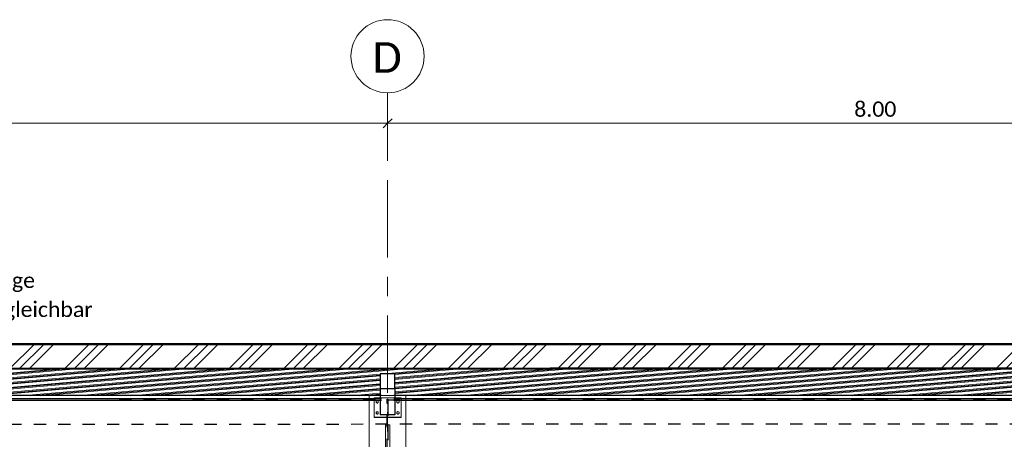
# Model space of a CAD drawing. Header units: metres. Extents: x -3 to 135, y -4 to 27.
# Tile 57 of 81: x 70.32 to 78.39, y 4.17 to 7.61. Entities that reach past the tile are written whole.
import ezdxf

# ---------------------------------------------------------------- set-up
doc = ezdxf.new("R2010")
doc.units = ezdxf.units.M
for name, pattern in [('Rasterlinie', [1.11125, 0.635, -0.15875, 0.15875, -0.15875]), ('Strich', [0.3175, 0.15875, -0.15875]), ('Verdeckt', [0.15, 0.1, -0.05])]:
    doc.linetypes.add(name, pattern=pattern)
for name, color, linetype, lineweight in [('_Verdeckte Linien_', 7, 'Strich', 18), ('A-ANNO-DIMS', 211, 'Continuous', 9), ('A-ANNO-DIMS-50', 211, 'Continuous', 9), ('A-FLOR', 192, 'Continuous', 35), ('A-FLOR-HDLN', 190, 'Verdeckt', 25), ('A-FLOR-PATT', 8, 'Continuous', 50), ('S-BEAM', 12, 'Continuous', 35), ('S-BEAM-HDLN', 1, 'Verdeckt', 25), ('S-COLS', 52, 'Continuous', 18), ('S-COLS-HDLN', 52, 'Verdeckt', 25), ('S-GRID', 1, 'Continuous', 9), ('S-GRID-IDEN', 1, 'Continuous', 9), ('Text', 250, 'Continuous', 9), ('Tragwerksverbindungen', 7, 'Continuous', 18)]:
    doc.layers.add(name, color=color, linetype=linetype, lineweight=lineweight)
doc.styles.add('Calibri', font='calibri.ttf', dxfattribs={"height": 0.25})
doc.styles.add('Calibri_1', font='calibri.ttf', dxfattribs={"height": 0.125})
doc.dimstyles.new('DIM25', dxfattribs={"dimscale": 0.3048, "dimtxt": 0.147169, "dimasz": 0.246063, "dimexe": 0.328084, "dimexo": 0.0625, "dimgap": 0.016404, "dimtad": 1, "dimrnd": 0.001, "dimzin": 0, "dimdsep": 46, "dimtxsty": 'Calibri_1', "dimblk1": 'OBLIQUE', "dimblk2": 'OBLIQUE', "dimsah": 1, "dimcen": 0.09, "dimdle": 0.328084, "dimadec": 0, "dimazin": 0, "dimtfac": 1, "dimtdec": 4, "dimtix": 1, "dimtmove": 0, "dimatfit": 3, "dimfxl": 0.656168, "dimfxlon": 1, "dimtvp": 1, "dimtolj": 1, "dimtzin": 0, "dimlwd": 18, "dimlwe": 18, "dimarcsym": 2})

# ---------------------------------------------------------------- blocks, each defined once
blk = doc.blocks.new('FP_29-1 - 1')
at = {"layer": 'A-FLOR-PATT', "lineweight": 18}
for p, q in [((13.3128, 4.5272), (15.8281, 4.7466)), ((13.3128, 4.5272), (15.8281, 4.7466)), ((13.3922, 4.5272), (15.9075, 4.7466)), ((13.3922, 4.5272), (15.9075, 4.7466)), ((13.4716, 4.5272), (15.9869, 4.7466)), ((13.4716, 4.5272), (15.9869, 4.7466)), ((13.7618, 4.5272), (16.2772, 4.7467)), ((13.7618, 4.5272), (16.2772, 4.7467)), ((13.8412, 4.5273), (16.3565, 4.7467)), ((13.8412, 4.5273), (16.3565, 4.7467)), ((13.9206, 4.5273), (16.4359, 4.7467)), ((13.9206, 4.5273), (16.4359, 4.7467)), ((14.2109, 4.5273), (16.7262, 4.7467)), ((14.2109, 4.5273), (16.7262, 4.7467)), ((14.2902, 4.5273), (16.8055, 4.7467)), ((14.2902, 4.5273), (16.8055, 4.7467)), ((14.3696, 4.5273), (16.8849, 4.7467)), ((14.3696, 4.5273), (16.8849, 4.7467)), ((14.6599, 4.5274), (17.1752, 4.7468)), ((14.6599, 4.5274), (17.1752, 4.7468)), ((14.7392, 4.5274), (17.2546, 4.7468)), ((14.7392, 4.5274), (17.2546, 4.7468)), ((14.8186, 4.5274), (17.3339, 4.7468)), ((14.8186, 4.5274), (17.3339, 4.7468)), ((15.1089, 4.5274), (17.6242, 4.7468)), ((15.1089, 4.5274), (17.6242, 4.7468)), ((15.1882, 4.5274), (17.7036, 4.7468)), ((15.1882, 4.5274), (17.7036, 4.7468)), ((15.2676, 4.5274), (17.7829, 4.7468)), ((15.2676, 4.5274), (17.7829, 4.7468)), ((15.5579, 4.5275), (18.0732, 4.7468)), ((15.5579, 4.5275), (18.0732, 4.7468)), ((15.6372, 4.5275), (18.1526, 4.7468)), ((15.6372, 4.5275), (18.1526, 4.7468)), ((15.7166, 4.5275), (18.232, 4.7469)), ((15.7166, 4.5275), (18.232, 4.7469)), ((16.0069, 4.5275), (18.5222, 4.7469)), ((16.0069, 4.5275), (18.5222, 4.7469)), ((16.0863, 4.5275), (18.6016, 4.7469)), ((16.0863, 4.5275), (18.6016, 4.7469)), ((16.1656, 4.5276), (18.681, 4.7469)), ((16.1656, 4.5276), (18.681, 4.7469)), ((16.4559, 4.5276), (18.5035, 4.7061)), ((16.4559, 4.5276), (18.5035, 4.7061)), ((16.5353, 4.5276), (18.5035, 4.6992)), ((16.5353, 4.5276), (18.5035, 4.6992)), ((16.6146, 4.5276), (18.5035, 4.6923)), ((16.6146, 4.5276), (18.5035, 4.6923)), ((18.5345, 4.7088), (18.9712, 4.7469)), ((18.5345, 4.7088), (18.9712, 4.7469)), ((18.6138, 4.7088), (19.0506, 4.7469)), ((18.6138, 4.7088), (19.0506, 4.7469)), ((18.6235, 4.5924), (20.3976, 4.7471)), ((18.6235, 4.5533), (20.8467, 4.7471)), ((18.6235, 4.5855), (20.477, 4.7471)), ((18.6235, 4.5464), (20.926, 4.7471)), ((18.6235, 4.5602), (20.7673, 4.7471)), ((18.6235, 4.5924), (20.3976, 4.7471)), ((18.6235, 4.5533), (20.8467, 4.7471)), ((18.6235, 4.5855), (20.477, 4.7471)), ((18.6235, 4.5464), (20.926, 4.7471)), ((18.6235, 4.5602), (20.7673, 4.7471)), ((18.6235, 4.6706), (19.4996, 4.747)), ((18.6235, 4.6315), (19.9486, 4.747)), ((18.6235, 4.6637), (19.579, 4.747)), ((18.6235, 4.6246), (20.028, 4.747)), ((18.6235, 4.6775), (19.4202, 4.747)), ((18.6235, 4.6384), (19.8693, 4.747)), ((18.6235, 4.5993), (20.3183, 4.747)), ((18.6235, 4.6706), (19.4996, 4.747)), ((18.6235, 4.6315), (19.9486, 4.747)), ((18.6235, 4.6637), (19.579, 4.747)), ((18.6235, 4.6246), (20.028, 4.747)), ((18.6235, 4.6775), (19.4202, 4.747)), ((18.6235, 4.6384), (19.8693, 4.747)), ((18.6235, 4.5993), (20.3183, 4.747)), ((18.6235, 4.7028), (19.13, 4.7469)), ((18.6235, 4.7028), (19.13, 4.7469)), ((18.7135, 4.529), (21.2163, 4.7471)), ((18.7135, 4.529), (21.2163, 4.7471)), ((18.7803, 4.5279), (21.2957, 4.7471)), ((18.7803, 4.5279), (21.2957, 4.7471)), ((18.8597, 4.5279), (21.375, 4.7471)), ((18.8597, 4.5279), (21.375, 4.7471)), ((19.1499, 4.5279), (21.6653, 4.7472)), ((19.1499, 4.5279), (21.6653, 4.7472)), ((19.2293, 4.5279), (21.7447, 4.7472)), ((19.2293, 4.5279), (21.7447, 4.7472)), ((19.3087, 4.528), (21.8241, 4.7472)), ((19.3087, 4.528), (21.8241, 4.7472)), ((19.5989, 4.528), (22.1143, 4.7472)), ((19.5989, 4.528), (22.1143, 4.7472)), ((19.6783, 4.528), (22.1937, 4.7472)), ((19.6783, 4.528), (22.1937, 4.7472)), ((19.7577, 4.528), (22.2731, 4.7472)), ((19.7577, 4.528), (22.2731, 4.7472)), ((20.048, 4.528), (22.5633, 4.7473)), ((20.048, 4.528), (22.5633, 4.7473)), ((20.1273, 4.5281), (22.6427, 4.7473)), ((20.1273, 4.5281), (22.6427, 4.7473)), ((20.2067, 4.5281), (22.7221, 4.7473)), ((20.2067, 4.5281), (22.7221, 4.7473)), ((20.497, 4.5281), (23.0123, 4.7473)), ((20.497, 4.5281), (23.0123, 4.7473)), ((20.5763, 4.5281), (23.0917, 4.7473)), ((20.5763, 4.5281), (23.0917, 4.7473)), ((20.6557, 4.5281), (23.1711, 4.7473)), ((20.6557, 4.5281), (23.1711, 4.7473)), ((20.946, 4.5282), (23.4614, 4.7473)), ((20.946, 4.5282), (23.4614, 4.7473)), ((21.0253, 4.5282), (23.5407, 4.7474)), ((21.0253, 4.5282), (23.5407, 4.7474)), ((21.1047, 4.5282), (23.6201, 4.7474)), ((21.1047, 4.5282), (23.6201, 4.7474)), ((21.395, 4.5282), (23.9104, 4.7474)), ((21.395, 4.5282), (23.9104, 4.7474)), ((21.4744, 4.5282), (23.9898, 4.7474)), ((21.4744, 4.5282), (23.9898, 4.7474)), ((21.5537, 4.5282), (24.0691, 4.7474)), ((21.5537, 4.5282), (24.0691, 4.7474)), ((21.844, 4.5283), (24.3594, 4.7474)), ((21.844, 4.5283), (24.3594, 4.7474)), ((21.9234, 4.5283), (24.4388, 4.7474)), ((21.9234, 4.5283), (24.4388, 4.7474)), ((22.0027, 4.5283), (24.5181, 4.7474)), ((22.0027, 4.5283), (24.5181, 4.7474)), ((22.293, 4.5283), (24.8084, 4.7475)), ((22.293, 4.5283), (24.8084, 4.7475)), ((22.3724, 4.5283), (24.8878, 4.7475)), ((22.3724, 4.5283), (24.8878, 4.7475)), ((22.4517, 4.5284), (24.9672, 4.7475)), ((22.4517, 4.5284), (24.9672, 4.7475)), ((22.742, 4.5284), (25.2574, 4.7475)), ((22.742, 4.5284), (25.2574, 4.7475)), ((22.8214, 4.5284), (25.3368, 4.7475)), ((22.8214, 4.5284), (25.3368, 4.7475)), ((22.9007, 4.5284), (25.4162, 4.7475)), ((22.9007, 4.5284), (25.4162, 4.7475)), ((23.191, 4.5285), (25.7064, 4.7476)), ((23.191, 4.5285), (25.7064, 4.7476)), ((23.2704, 4.5285), (25.7858, 4.7476)), ((23.2704, 4.5285), (25.7858, 4.7476)), ((23.3498, 4.5285), (25.8652, 4.7476)), ((23.3498, 4.5285), (25.8652, 4.7476)), ((16.9049, 4.5276), (18.5035, 4.667)), ((16.9049, 4.5276), (18.5035, 4.667)), ((16.9843, 4.5277), (18.5035, 4.6601)), ((16.9843, 4.5277), (18.5035, 4.6601)), ((17.0636, 4.5277), (18.5035, 4.6532)), ((17.0636, 4.5277), (18.5035, 4.6532)), ((17.3539, 4.5277), (18.5035, 4.6279)), ((17.3539, 4.5277), (18.5035, 4.6279)), ((17.4333, 4.5277), (18.5035, 4.621)), ((17.4333, 4.5277), (18.5035, 4.621)), ((17.5127, 4.5277), (18.5035, 4.6141)), ((17.5127, 4.5277), (18.5035, 4.6141)), ((17.8029, 4.5278), (18.5035, 4.5888)), ((17.8029, 4.5278), (18.5035, 4.5888)), ((17.8823, 4.5278), (18.5035, 4.5819)), ((17.8823, 4.5278), (18.5035, 4.5819)), ((17.9617, 4.5278), (18.5035, 4.575)), ((17.9617, 4.5278), (18.5035, 4.575)), ((18.2519, 4.5278), (18.5035, 4.5498)), ((18.2519, 4.5278), (18.5035, 4.5498)), ((18.3313, 4.5278), (18.5035, 4.5428)), ((18.3313, 4.5278), (18.5035, 4.5428)), ((18.4107, 4.5278), (18.4135, 4.5281)), ((18.4107, 4.5278), (18.4135, 4.5281)), ((18.4261, 4.5292), (18.5035, 4.5359)), ((18.4261, 4.5292), (18.5035, 4.5359))]:
    blk.add_line(p, q, dxfattribs=at)
blk = doc.blocks.new('Lasche richtig20 - Lasche richtig-1138404-1 - 1')
at = {"layer": 'S-COLS'}
for p, q in [((18.546, 4.1012), (18.546, 4.2916)), ((18.581, 4.2916), (18.546, 4.2916)), ((18.581, 4.2916), (18.581, 4.1012)), ((18.546, 4.1012), (18.546, 4.0044)), ((18.581, 4.0044), (18.581, 4.1012)), ((18.546, 4.0044), (18.581, 4.0044))]:
    blk.add_line(p, q, dxfattribs=at)
blk = doc.blocks.new('HEB Träger - HEB 500-1128531-1 - 1')
at = {"layer": 'S-BEAM', "lineweight": 25}
for p, q in [((18.4135, 4.5306), (10.7135, 4.5306)), ((26.4135, 4.5306), (18.7135, 4.5306)), ((18.4135, 4.5027), (10.7135, 4.5027)), ((18.4135, 4.4902), (10.7135, 4.4902)), ((26.4135, 4.5027), (18.7135, 4.5027)), ((26.4135, 4.4902), (18.7135, 4.4902))]:
    blk.add_line(p, q, dxfattribs=at)
at = {"layer": 'S-BEAM-HDLN'}
for p, q in [((18.7135, 4.5306), (18.4136, 4.5306)), ((18.7135, 4.5027), (18.4136, 4.5027)), ((18.7135, 4.4902), (18.4136, 4.4902))]:
    blk.add_line(p, q, dxfattribs=at)
blk = doc.blocks.new('Verbindungsblech19 - Verbindungsblech2-1138368-1 - 1')
at = {"layer": 'S-COLS-HDLN'}
for p, q in [((18.5605, 4.4642), (18.5605, 4.4869)), ((18.5605, 4.4869), (18.5665, 4.4869)), ((18.5605, 4.0707), (18.5605, 4.4642)), ((18.5665, 4.4642), (18.5605, 4.4642)), ((18.5665, 4.4869), (18.5665, 4.4642)), ((18.5665, 4.4642), (18.5665, 4.0707)), ((18.5605, 4.0446), (18.5605, 4.0707)), ((18.5605, 4.0707), (18.5665, 4.0707)), ((18.5605, 4.0355), (18.5605, 4.0446)), ((18.5665, 4.0446), (18.5605, 4.0446)), ((18.5605, 4.0355), (18.5665, 4.0355)), ((18.5665, 4.0707), (18.5665, 4.0446)), ((18.5665, 4.0446), (18.5665, 4.0355))]:
    blk.add_line(p, q, dxfattribs=at)
blk = doc.blocks.new('Verbindungsblech20 - Verbindungsblech2-1138385-1 - 1')
at = {"layer": 'S-COLS-HDLN'}
for p, q in [((18.5605, 4.4891), (18.5605, 4.5016)), ((18.5605, 4.5016), (18.5665, 4.5016)), ((18.5605, 4.0743), (18.5605, 4.4891)), ((18.5665, 4.4891), (18.5605, 4.4891)), ((18.5665, 4.5016), (18.5665, 4.4891)), ((18.5665, 4.4891), (18.5665, 4.0743)), ((18.5605, 4.0593), (18.5605, 4.0743)), ((18.5605, 4.0743), (18.5665, 4.0743)), ((18.5605, 4.0502), (18.5605, 4.0593)), ((18.5665, 4.0593), (18.5605, 4.0593)), ((18.5605, 4.0502), (18.5665, 4.0502)), ((18.5665, 4.0743), (18.5665, 4.0593)), ((18.5665, 4.0593), (18.5665, 4.0502))]:
    blk.add_line(p, q, dxfattribs=at)
blk = doc.blocks.new('SP-TV-Schraube_DIN4017_001 - M12-V39-1 - 1')
at = {"layer": '_Verdeckte Linien_'}
for start_param, end_param in [(3.926991, 4.551723), (4.873055, 5.497787)]:
    blk.add_ellipse((2.6485, 4.4737), major_axis=(0.006, 0), ratio=0.996195, start_param=start_param, end_param=end_param, dxfattribs=at)
at = {"layer": 'Tragwerksverbindungen'}
for p, q in [((2.6485, 4.4887), (2.6395, 4.4835)), ((2.6395, 4.4835), (2.6395, 4.4732)), ((2.6395, 4.4732), (2.6485, 4.468)), ((2.6395, 4.4725), (2.6395, 4.4732)), ((2.6485, 4.4673), (2.6395, 4.4725)), ((2.6425, 4.4777), (2.6425, 4.4743)), ((2.6575, 4.4835), (2.6485, 4.4887)), ((2.6485, 4.468), (2.6575, 4.4732)), ((2.6575, 4.4725), (2.6485, 4.4673)), ((2.6485, 4.468), (2.6485, 4.4673)), ((2.6545, 4.4743), (2.6545, 4.4777)), ((2.6575, 4.4732), (2.6575, 4.4835)), ((2.6575, 4.4732), (2.6575, 4.4725))]:
    blk.add_line(p, q, dxfattribs=at)
blk = doc.blocks.new('SP-TV-Schraube_DIN4017_001 - M12-V40-1 - 1')
at = {"layer": '_Verdeckte Linien_'}
for start_param, end_param in [(3.926991, 4.539557), (4.885221, 5.497787)]:
    blk.add_ellipse((2.6485, 4.384), major_axis=(0.006, 0), ratio=0.996195, start_param=start_param, end_param=end_param, dxfattribs=at)
at = {"layer": 'Tragwerksverbindungen'}
for p, q in [((2.6485, 4.399), (2.6395, 4.3938)), ((2.6395, 4.3938), (2.6395, 4.3835)), ((2.6395, 4.3835), (2.6485, 4.3783)), ((2.6395, 4.3828), (2.6395, 4.3835)), ((2.6485, 4.3776), (2.6395, 4.3828)), ((2.6425, 4.388), (2.6425, 4.3847)), ((2.6575, 4.3938), (2.6485, 4.399)), ((2.6485, 4.3783), (2.6575, 4.3835)), ((2.6575, 4.3828), (2.6485, 4.3776)), ((2.6485, 4.3783), (2.6485, 4.3776)), ((2.6545, 4.3847), (2.6545, 4.388)), ((2.6575, 4.3835), (2.6575, 4.3938)), ((2.6575, 4.3835), (2.6575, 4.3828))]:
    blk.add_line(p, q, dxfattribs=at)
blk = doc.blocks.new('SP-TV-AP-Rechteck_002 - AP-Rechteck-V50-1 - 1')
at = {"layer": '_Verdeckte Linien_'}
for p, q in [((10.6235, 4.5319), (10.5036, 4.5319)), ((10.5287, 4.0139), (10.5436, 4.0139)), ((10.5436, 4.0126), (10.5287, 4.0126)), ((10.5461, 4.0139), (10.581, 4.0139)), ((10.581, 4.0126), (10.5461, 4.0126)), ((10.5836, 4.0139), (10.5985, 4.0139)), ((10.5985, 4.0126), (10.5836, 4.0126))]:
    blk.add_line(p, q, dxfattribs=at)
at = {"layer": 'Tragwerksverbindungen'}
for p, q in [((10.5035, 4.5319), (10.4135, 4.5319)), ((10.4135, 4.5319), (10.4135, 4.0139)), ((10.7135, 4.5319), (10.6235, 4.5319)), ((10.7135, 4.0139), (10.7135, 4.5319)), ((10.4135, 4.0139), (10.5287, 4.0139)), ((10.4135, 4.0126), (10.4135, 4.0139)), ((10.5287, 4.0126), (10.4135, 4.0126)), ((10.5437, 4.0139), (10.546, 4.0139)), ((10.546, 4.0126), (10.5437, 4.0126)), ((10.581, 4.0139), (10.5835, 4.0139)), ((10.5835, 4.0126), (10.581, 4.0126)), ((10.5985, 4.0139), (10.7135, 4.0139)), ((10.7135, 4.0126), (10.5985, 4.0126)), ((10.7135, 4.0126), (10.7135, 4.0139))]:
    blk.add_line(p, q, dxfattribs=at)
blk = doc.blocks.new('SP-TV-AP-Rechteck_002 - AP-Rechteck-V41-1 - 1')
at = {"layer": '_Verdeckte Linien_'}
blk.add_line((2.6235, 4.5125), (2.5036, 4.5125), dxfattribs=at)
at = {"layer": 'Tragwerksverbindungen'}
for p, q in [((2.5035, 4.5125), (2.4535, 4.5125)), ((2.4535, 4.5125), (2.4535, 4.3531)), ((2.6735, 4.5125), (2.6235, 4.5125)), ((2.6735, 4.3531), (2.6735, 4.5125)), ((2.4535, 4.3531), (2.6735, 4.3531)), ((2.4535, 4.3518), (2.4535, 4.3531)), ((2.6735, 4.3518), (2.4535, 4.3518)), ((2.6735, 4.3518), (2.6735, 4.3531))]:
    blk.add_line(p, q, dxfattribs=at)
blk = doc.blocks.new('Raster - 5_0-CAL mit Kreis-615196-1 - 1')
at = {"layer": 'S-GRID-IDEN'}
blk.add_circle((2.5635, 7.3146), 0.3, dxfattribs=at)
blk = doc.blocks.new('DIMBLOCK119-1 - 1')
at = {"layer": 'A-ANNO-DIMS-50', "lineweight": 18}
for p, q in [((73.3309, 6.7649), (73.3309, 6.8649)), ((81.3309, 6.7649), (81.3309, 6.8649)), ((81.3309, 6.7649), (73.3309, 6.7649)), ((73.3309, 6.7649), (73.3309, 6.5649)), ((81.3309, 6.7649), (81.3309, 6.5649))]:
    blk.add_line(p, q, dxfattribs=at)
at = {"layer": 'A-ANNO-DIMS-50', "lineweight": 35}
for p, q in [((73.3309, 6.7649), (73.3684, 6.8024)), ((81.3309, 6.7649), (81.3684, 6.8024)), ((73.3309, 6.7649), (73.2934, 6.7274)), ((81.3309, 6.7649), (81.2934, 6.7274))]:
    blk.add_line(p, q, dxfattribs=at)
at = {"layer": 'A-ANNO-DIMS-50', "color": 0, "lineweight": 18, "insert": (77.1557, 6.9432), "char_height": 0.125, "width": 0.420292, "attachment_point": 1, "line_spacing_factor": 1.158048, "style": 'Calibri_1'}
blk.add_mtext('8.00', dxfattribs=at)
blk = doc.blocks.new('_Oblique')
at = {"color": 0, "linetype": 'ByBlock', "lineweight": -2}
blk.add_line((-0.5, -0.5), (0.5, 0.5), dxfattribs=at)
blk = doc.blocks.new('DIMBLOCK120-1 - 1')
at = {"layer": 'A-ANNO-DIMS-50', "lineweight": 18}
for p, q in [((65.3309, 6.7649), (65.3309, 6.8649)), ((73.3309, 6.7649), (73.3309, 6.8649)), ((73.3309, 6.7649), (65.3309, 6.7649)), ((65.3309, 6.7649), (65.3309, 6.5649)), ((73.3309, 6.7649), (73.3309, 6.5649))]:
    blk.add_line(p, q, dxfattribs=at)
at = {"layer": 'A-ANNO-DIMS-50', "lineweight": 35}
for p, q in [((65.3309, 6.7649), (65.3684, 6.8024)), ((73.3309, 6.7649), (73.3684, 6.8024)), ((65.3309, 6.7649), (65.2934, 6.7274)), ((73.3309, 6.7649), (73.2934, 6.7274))]:
    blk.add_line(p, q, dxfattribs=at)
at = {"layer": 'A-ANNO-DIMS-50', "color": 0, "lineweight": 18, "insert": (69.1557, 6.9432), "char_height": 0.125, "width": 0.420292, "attachment_point": 1, "line_spacing_factor": 1.158048, "style": 'Calibri_1'}
blk.add_mtext('8.00', dxfattribs=at)

msp = doc.modelspace()

# ---------------------------------------------------------------- hatches: boundary and pattern name
at = {"layer": 'A-FLOR-PATT', "lineweight": 18}
h = msp.add_hatch(dxfattribs=at)
h.set_pattern_fill('FP_2', color=256, style=0, pattern_type=2)
h.set_pattern_definition([(45, (72.69733, 2.195), (-0.2245064, 0.2245064), []), (45, (72.77733, 2.195), (0, 0.4490128), []), (45, (72.61833, 2.195), (0, 0.4490128), [])])
h.paths.add_polyline_path([(53.3309, 4.7497), (101.3309, 4.7542), (101.3309, 4.9542), (53.3309, 4.9497)])

# ---------------------------------------------------------------- linework, layer by layer
at = {"layer": 'A-FLOR', "lineweight": 50, "flags": 128}
for points in [[(101.3309, 4.9542), (95.9975, 4.9537), (90.6642, 4.9532), (85.3309, 4.9527), (79.9975, 4.9522), (74.6642, 4.9517), (69.3309, 4.9512), (63.9975, 4.9507), (58.6642, 4.9502), (53.3309, 4.9497)], [(53.3309, 4.7497), (58.6642, 4.7502), (63.9975, 4.7507), (69.3309, 4.7512), (74.6642, 4.7517), (79.9975, 4.7522), (85.3309, 4.7527), (90.6642, 4.7532), (95.9975, 4.7537), (101.3309, 4.7542)]]:
    msp.add_lwpolyline(points, dxfattribs=at)
at = {"layer": 'A-FLOR-HDLN'}
for p, q in [((53.3309, 4.4912), (101.3309, 4.4992)), ((101.3309, 4.2992), (53.3309, 4.2912))]:
    msp.add_line(p, q, dxfattribs=at)
at = {"layer": 'S-BEAM', "lineweight": 25}
for p, q in [((73.3909, 4.7088), (73.2709, 4.7088)), ((73.2709, 4.7088), (73.2709, 4.5884)), ((73.3909, 4.5884), (73.3909, 4.7088)), ((73.2709, 4.5884), (73.3909, 4.5884)), ((73.2709, 4.5884), (73.2709, 4.3732)), ((73.3909, 4.5884), (73.3909, 4.3732)), ((73.3909, 4.3732), (73.2709, 4.3732))]:
    msp.add_line(p, q, dxfattribs=at)
at = {"layer": 'S-GRID', "linetype": 'Rasterlinie'}
msp.add_line((73.3309, -2.1152), (73.3309, 7.0146), dxfattribs=at)

# ---------------------------------------------------------------- block references
at = {"layer": '_Verdeckte Linien_'}
for name, p in [('SP-TV-AP-Rechteck_002 - AP-Rechteck-V50-1 - 1', (62.7673, 0)), ('SP-TV-AP-Rechteck_002 - AP-Rechteck-V41-1 - 1', (70.7673, 0)), ('SP-TV-Schraube_DIN4017_001 - M12-V39-1 - 1', (70.5973, 0)), ('SP-TV-Schraube_DIN4017_001 - M12-V39-1 - 1', (70.7673, 0)), ('SP-TV-Schraube_DIN4017_001 - M12-V40-1 - 1', (70.5973, 0)), ('SP-TV-Schraube_DIN4017_001 - M12-V40-1 - 1', (70.7673, 0))]:
    msp.add_blockref(name, p, dxfattribs=at)
at = {"layer": 'A-FLOR'}
msp.add_blockref('FP_29-1 - 1', (54.7673, 0), dxfattribs=at)
at = {"layer": 'S-BEAM-HDLN'}
msp.add_blockref('HEB Träger - HEB 500-1128531-1 - 1', (54.7673, 0), dxfattribs=at)
at = {"layer": 'S-COLS'}
msp.add_blockref('Lasche richtig20 - Lasche richtig-1138404-1 - 1', (54.7673, 0), dxfattribs=at)
at = {"layer": 'S-COLS-HDLN'}
for name in ['Verbindungsblech20 - Verbindungsblech2-1138385-1 - 1', 'Verbindungsblech19 - Verbindungsblech2-1138368-1 - 1']:
    msp.add_blockref(name, (54.7673, 0), dxfattribs=at)
at = {"layer": 'S-GRID-IDEN'}
msp.add_blockref('Raster - 5_0-CAL mit Kreis-615196-1 - 1', (70.7673, 0), dxfattribs=at)

# ---------------------------------------------------------------- texts
at = {"layer": 'S-GRID-IDEN', "insert": (73.2071, 7.4294), "char_height": 0.25, "width": 0.296624, "attachment_point": 1, "style": 'Calibri'}
msp.add_mtext('D', dxfattribs=at)
at = {"layer": 'Text', "color": 7, "char_height": 0.125, "attachment_point": 1, "style": 'Calibri_1'}
for s, insert, width in [('Münker 206,1/375 Negativlage', (67.9803, 5.5383), 2.990294), ('tN=1,5mm oder statisch vergleichbar', (67.9803, 5.3002), 3.563501)]:
    msp.add_mtext(s, dxfattribs=dict(at, insert=insert, width=width))

# ---------------------------------------------------------------- dimensions: what is measured, and where the dimension line sits
at = {"layer": 'A-ANNO-DIMS', "lineweight": 18}
for base, p1, p2, picture, middle in [((65.3309, 6.7649), (73.3309, 6.5649), (65.3309, 6.5649), 'DIMBLOCK120-1 - 1', (69.3309, 6.834)), ((73.3309, 6.7649), (81.3309, 6.5649), (73.3309, 6.5649), 'DIMBLOCK119-1 - 1', (77.3309, 6.834))]:
    dim = msp.add_linear_dim(base=base, p1=p1, p2=p2, dimstyle='DIM25', override={"dimpost": '<>', "dimfxl": 8}, dxfattribs=at)
    dim.commit()
    dim.dimension.update_dxf_attribs({"geometry": picture, "text_midpoint": middle})

doc.saveas('drawing.dxf')
